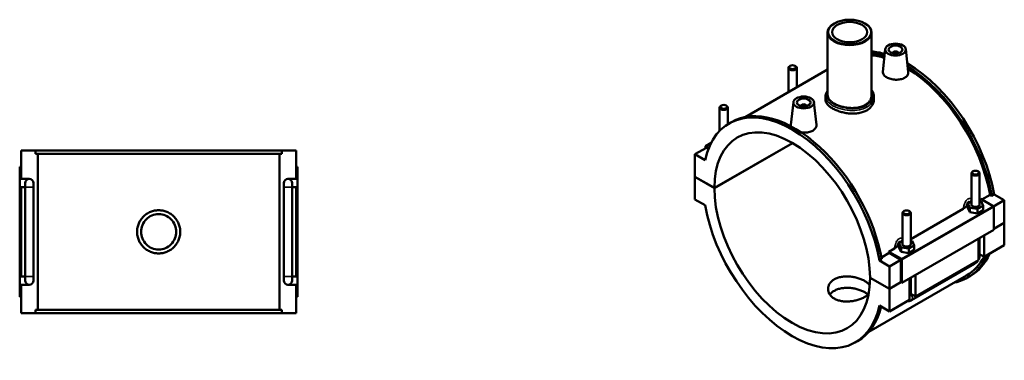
# Model space of a CAD drawing. Header units: millimetres. Extents: x 0 to 1119, y -37 to 1094.
# Tile 4 of 4: x 403 to 1119, y 847 to 1094. Entities that reach past the tile are written whole.
import ezdxf

# ---------------------------------------------------------------- set-up
doc = ezdxf.new("R2010")
doc.units = ezdxf.units.MM
doc.layers.add('Visible (ANSI)', color=7, linetype='Continuous', lineweight=50)
doc.layers.add('Visible Narrow (ANSI)', color=7, linetype='Continuous', lineweight=35)

msp = doc.modelspace()

# ---------------------------------------------------------------- linework, layer by layer
at = {"layer": 'Visible (ANSI)'}
for p, q in [((995.301, 1091.544), (995.074, 1091.412)), ((1017.561, 1091.544), (1017.788, 1091.412)), ((990.431, 1084.922), (990.431, 1039.331)), ((1022.431, 1084.922), (1022.431, 1039.331)), ((1032.32, 1072.785), (1030.551, 1056.278)), ((1037.806, 1070.067), (1037.806, 1069.88)), ((1041.806, 1070.067), (1041.806, 1069.88)), ((1047.292, 1072.785), (1049.057, 1056.326)), ((961.994, 1059.213), (961.994, 1041.636)), ((963.291, 1060.677), (962.865, 1060.43)), ((966.698, 1060.677), (967.124, 1060.43)), ((967.994, 1059.213), (967.994, 1045.092)), ((990.431, 1058.012), (930.53, 1023.517)), ((988.831, 1038.494), (988.831, 1036.242)), ((1024.031, 1038.494), (1024.031, 1036.242)), ((913.228, 1031.848), (912.802, 1031.601)), ((916.635, 1031.848), (917.061, 1031.601)), ((965.57, 1034.346), (963.8, 1017.839)), ((971.055, 1031.441), (971.055, 1031.627)), ((975.055, 1031.441), (975.055, 1031.627)), ((980.541, 1034.346), (982.306, 1017.887)), ((911.931, 1013.428), (911.931, 1030.384)), ((917.931, 1018.315), (917.931, 1030.384)), ((918.9, 1018.897), (920.569, 1019.858)), ((905.842, 1004.866), (901.638, 1002.445)), ((901.638, 1002.445), (904.072, 1001.043)), ((901.638, 1000.813), (901.638, 1002.445)), ((908.143, 971.961), (964.895, 1004.643)), ((964.966, 1004.602), (908.143, 971.88)), ((404.232, 999.119), (414.638, 999.119)), ((404.232, 978.519), (404.232, 999.119)), ((414.638, 996.759), (414.638, 999.119)), ((593.827, 999.119), (414.638, 999.119)), ((414.638, 996.759), (593.827, 996.759)), ((416.483, 883.479), (416.483, 996.759)), ((591.982, 883.479), (591.982, 996.759)), ((593.827, 999.119), (604.232, 999.119)), ((593.827, 999.119), (593.827, 996.759)), ((604.232, 978.519), (604.232, 999.119)), ((902.345, 1001.22), (894.001, 996.415)), ((901.358, 992.179), (894.001, 996.415)), ((894.001, 996.415), (894.001, 980.105)), ((903.806, 1000.379), (902.345, 1001.22)), ((404.232, 987.319), (403.232, 987.319)), ((403.232, 892.919), (403.232, 987.319)), ((604.232, 987.319), (605.232, 987.319)), ((605.232, 892.919), (605.232, 987.319)), ((1094.93, 959.946), (1094.93, 982.661)), ((1096.227, 984.125), (1095.801, 983.878)), ((1099.634, 984.125), (1100.06, 983.878)), ((1100.93, 959.946), (1100.93, 982.661)), ((404.232, 978.519), (410.232, 978.519)), ((407.232, 975.519), (407.232, 972.519)), ((413.232, 972.519), (413.232, 975.519)), ((595.232, 975.519), (595.232, 972.519)), ((598.232, 978.519), (604.232, 978.519)), ((601.232, 972.519), (601.232, 975.519)), ((894.001, 980.105), (908.143, 971.961)), ((894.001, 980.024), (894.072, 980.064)), ((894.001, 980.024), (894.001, 963.714)), ((908.143, 971.88), (894.001, 980.024)), ((404.232, 907.719), (404.232, 972.519)), ((407.232, 972.519), (404.232, 972.519)), ((407.232, 907.719), (407.232, 972.519)), ((413.232, 907.719), (413.232, 972.519)), ((595.232, 972.519), (595.232, 907.719)), ((604.232, 972.519), (601.232, 972.519)), ((601.232, 972.519), (601.232, 907.719)), ((604.232, 907.719), (604.232, 972.519)), ((1102.564, 963.618), (1108.53, 967.053)), ((1109.834, 966.301), (1108.53, 967.053)), ((1111.503, 967.262), (1109.834, 966.301)), ((1111.503, 967.262), (1118.861, 963.025)), ((894.001, 963.714), (901.358, 959.477)), ((1094.93, 962.291), (1092.354, 960.807)), ((1092.354, 960.807), (1093.848, 957.596)), ((1092.354, 957.537), (1092.354, 960.807)), ((1099.425, 956.735), (1103.507, 959.086)), ((1100.93, 963.685), (1101.689, 964.122)), ((1102.013, 962.297), (1100.93, 962.464)), ((1101.689, 964.122), (1110.87, 958.834)), ((1103.507, 959.086), (1102.013, 962.297)), ((1103.507, 955.816), (1103.507, 959.086)), ((1118.861, 963.025), (1111.122, 958.569)), ((1118.861, 963.025), (1118.861, 946.715)), ((1044.867, 953.831), (1044.867, 931.117)), ((1046.164, 955.295), (1045.738, 955.048)), ((1049.571, 955.295), (1049.997, 955.048)), ((1050.867, 934.855), (1089.056, 956.846)), ((1050.867, 953.831), (1050.867, 931.117)), ((1092.354, 957.537), (1093.848, 954.325)), ((1093.848, 954.325), (1093.848, 957.596)), ((1093.848, 957.596), (1099.425, 956.735)), ((1093.848, 954.325), (1099.425, 953.465)), ((1099.425, 953.465), (1099.425, 956.735)), ((1099.425, 953.465), (1103.507, 955.816)), ((1111.224, 958.222), (1111.224, 941.503)), ((1111.224, 942.318), (1118.861, 946.715)), ((1118.861, 946.634), (1111.224, 942.236)), ((1118.79, 946.674), (1118.861, 946.634)), ((1118.861, 946.634), (1118.861, 930.324)), ((1111.224, 941.503), (1044.473, 903.064)), ((1104.294, 937.513), (1104.294, 921.935)), ((1044.867, 933.461), (1042.29, 931.978)), ((1042.29, 931.978), (1043.785, 928.766)), ((1042.29, 928.707), (1042.29, 931.978)), ((1051.95, 933.468), (1050.867, 933.635)), ((1053.444, 930.257), (1051.95, 933.468)), ((1100.052, 919.492), (1100.052, 935.07)), ((1100.93, 923.157), (1100.93, 935.576)), ((1118.861, 930.324), (1104.294, 921.935)), ((1029.488, 921.536), (1035.104, 924.769)), ((1034.938, 925.682), (1038.992, 928.017)), ((1044.12, 920.395), (1034.938, 925.682)), ((1043.766, 919.781), (1035.104, 924.769)), ((1042.29, 928.707), (1043.785, 925.496)), ((1043.785, 925.496), (1043.785, 928.766)), ((1043.785, 928.766), (1049.362, 927.906)), ((1043.785, 925.496), (1049.362, 924.635)), ((1049.362, 927.906), (1053.444, 930.257)), ((1049.362, 924.635), (1049.362, 927.906)), ((1049.362, 924.635), (1053.444, 926.986)), ((1053.444, 926.986), (1053.444, 930.257)), ((1104.294, 921.935), (1100.93, 923.872)), ((1029.733, 920.174), (1028.065, 919.213)), ((1035.422, 914.976), (1028.065, 919.213)), ((1043.766, 919.781), (1035.422, 914.976)), ((1043.766, 903.471), (1043.766, 919.781)), ((1044.473, 903.064), (1044.473, 919.783)), ((1051.486, 890.497), (1097.306, 916.883)), ((1100.052, 919.492), (1054.231, 893.106)), ((1035.422, 898.666), (1035.422, 914.976)), ((404.232, 907.719), (407.232, 907.719)), ((404.232, 881.119), (404.232, 901.719)), ((410.232, 901.719), (404.232, 901.719)), ((407.232, 907.719), (407.232, 904.719)), ((413.232, 904.719), (413.232, 907.719)), ((595.232, 907.719), (595.232, 904.719)), ((604.232, 901.719), (598.232, 901.719)), ((601.232, 907.719), (604.232, 907.719)), ((601.232, 904.719), (601.232, 907.719)), ((604.232, 881.119), (604.232, 901.719)), ((1091.394, 908.441), (1020.356, 867.532)), ((1021.28, 906.81), (1035.422, 898.666)), ((1021.28, 906.728), (1021.351, 906.769)), ((1035.422, 898.584), (1021.28, 906.728)), ((1035.422, 898.666), (1043.766, 903.471)), ((1043.837, 903.43), (1035.422, 898.584)), ((1043.766, 903.471), (1044.473, 903.064)), ((1049.989, 890.663), (1049.989, 906.24)), ((1050.867, 906.746), (1050.867, 894.327)), ((1054.231, 908.683), (1054.231, 893.106)), ((1092.292, 906.881), (1093.961, 907.842)), ((1035.422, 882.274), (1035.422, 898.584)), ((1054.231, 893.106), (1050.867, 895.043)), ((403.232, 892.919), (404.232, 892.919)), ((605.232, 892.919), (604.232, 892.919)), ((1049.989, 890.663), (1035.422, 882.274)), ((414.638, 881.119), (404.232, 881.119)), ((414.638, 883.479), (593.827, 883.479)), ((414.638, 881.119), (414.638, 883.479)), ((593.827, 881.119), (414.638, 881.119)), ((593.827, 883.479), (593.827, 881.119)), ((604.232, 881.119), (593.827, 881.119)), ((1028.065, 886.511), (1035.422, 882.274)), ((1010.523, 859.793), (1012.191, 860.754))]:
    msp.add_line(p, q, dxfattribs=at)
for centre, start, end in [((410.232, 975.519), 90, 180), ((410.232, 975.519), 0, 90), ((598.232, 975.519), 90, 180), ((598.232, 975.519), 0, 90), ((410.232, 904.719), 180, 270), ((410.232, 904.719), 270, 0), ((598.232, 904.719), 180, 270), ((598.232, 904.719), 270, 0)]:
    msp.add_arc(centre, 3, start, end, dxfattribs=at)
for centre, major_axis, ratio, start_param, end_param in [((1006.431, 1084.922), (-16, 0), 0.5758617, 5.5016397, 10.2063236), ((1048.15, 987.394), (-45.811, 79.552), 0.5780931, 5.7518411, 5.9071122), ((1046.481, 986.433), (45.811, -79.552), 0.5780931, 2.5861708, 2.7376835), ((1046.481, 986.433), (-44.913, 77.993), 0.5780931, 5.7349437, 5.8872669), ((1039.806, 1070.067), (-2, 0), 0.5758617, 2.9729035, 6.4518745), ((964.994, 1059.213), (3, 0), 0.5758617, 2.360047, 7.0647309), ((1048.15, 987.394), (-45.811, 79.552), 0.5780931, 4.1485508, 5.4956055), ((1046.481, 986.433), (45.811, -79.552), 0.5780931, 1.0069582, 2.3248431), ((1046.481, 986.433), (-44.913, 77.993), 0.5780931, 4.1530176, 5.4631118), ((964.712, 939.345), (-45.811, 79.552), 0.5780931, 4.1485508, 6.8508909), ((914.931, 1030.384), (3, 0), 0.5758617, 2.360047, 7.0647309), ((973.055, 1031.627), (-2, 0), 0.5758617, 2.9729035, 6.4518745), ((966.38, 940.306), (-45.811, 79.552), 0.5780931, 4.1485508, 6.2831853), ((964.712, 939.345), (-39.923, 69.327), 0.5780931, 3.9295495, 7.0698922), ((1097.93, 982.661), (-3, 0), 0.5758617, 5.5016397, 10.2063236), ((964.712, 939.345), (39.923, -69.327), 0.5780931, 3.9295495, 7.0698922), ((964.712, 939.345), (45.811, -79.552), 0.5780931, 4.1485508, 6.8508909), ((1097.93, 956.676), (7.5, 0), 0.5758617, 2.4091901, 2.6717606), ((1097.93, 959.946), (-3, 0), 0.5758617, 0, 3.1415927), ((1047.867, 953.831), (-3, 0), 0.5758617, 5.5016397, 10.2063236), ((1110.87, 958.426), (-0.25, 0.433), 0.5780931, 3.9289245, 5.4997209), ((1047.867, 927.847), (7.5, 0), 0.5758617, 2.4091901, 2.6717606), ((1047.867, 931.117), (-3, 0), 0.5758617, 0, 3.1415927), ((973.055, 944.15), (-44.913, 77.993), 0.5780931, 4.1530176, 4.1644288), ((1046.481, 986.433), (45.811, -79.552), 0.5780931, 6.0848308, 6.6778403), ((1048.15, 987.394), (45.811, -79.552), 0.5780931, 0, 0.394655), ((1044.12, 919.986), (0.25, -0.433), 0.5780931, 0.7873319, 2.3581282), ((1046.481, 986.433), (44.913, -77.993), 0.5780931, 0, 0.3493567), ((966.38, 940.306), (45.811, -79.552), 0.5780931, 0, 0.5413861)]:
    msp.add_ellipse(centre, major_axis=major_axis, ratio=ratio, start_param=start_param, end_param=end_param, dxfattribs=at)
for centre, major_axis in [((1006.431, 1085.184), (-15.68, 0)), ((1006.431, 1085.184), (-12.8, 0)), ((1039.806, 1072.519), (-7.5, 0)), ((1039.806, 1072.519), (-5, 0)), ((964.994, 1059.704), (-2.4, 0)), ((973.055, 1034.08), (-7.5, 0)), ((914.931, 1030.875), (-2.4, 0)), ((973.055, 1034.08), (-5, 0)), ((1097.93, 983.151), (-2.4, 0)), ((1047.867, 954.322), (-2.4, 0))]:
    msp.add_ellipse(centre, major_axis=major_axis, ratio=0.5758617, dxfattribs=at)
for points, knots in [([(1046.377, 1051.992), (1045.552, 1051.517), (1044.508, 1051.128), (1042.221, 1050.661), (1040.978, 1050.582), (1038.652, 1050.686), (1037.412, 1050.874), (1035.131, 1051.496), (1034.089, 1051.928), (1032.442, 1052.876), (1031.728, 1053.456), (1030.776, 1054.695), (1030.54, 1055.357), (1030.535, 1056.077), (1030.54, 1056.177), (1030.551, 1056.278)], [0, 0, 0, 0, 0.3496703, 0.3496703, 0.6993406, 0.6993406, 1.0486452, 1.0486452, 1.3979498, 1.3979498, 1.7472544, 1.7472544, 2.096559, 2.096559, 2.1524217, 2.1524217, 2.1524217, 2.1524217]), ([(1049.056, 1056.326), (1049.069, 1056.206), (1049.076, 1056.086), (1049.081, 1055.248), (1048.853, 1054.48), (1047.913, 1053.088), (1047.201, 1052.466), (1046.377, 1051.992)], [4.83499215, 4.83499215, 4.83499215, 4.83499215, 4.89245872, 4.89245872, 5.24212903, 5.24212903, 5.59179935, 5.59179935, 5.59179935, 5.59179935]), ([(988.831, 1038.494), (988.831, 1038.969), (988.897, 1039.443), (989.159, 1040.389), (989.36, 1040.859), (989.846, 1041.713), (990.118, 1042.1), (990.431, 1042.474)], [9.30541381, 9.30541381, 9.30541381, 9.30541381, 9.54080676, 9.54080676, 9.78525276, 9.78525276, 9.99972135, 9.99972135, 9.99972135, 9.99972135]), ([(1022.431, 1039.331), (1022.431, 1038.683), (1022.335, 1038.012), (1021.931, 1036.686), (1021.623, 1036.03), (1020.807, 1034.788), (1020.299, 1034.201), (1019.124, 1033.137), (1018.456, 1032.66), (1017.033, 1031.841), (1016.229, 1031.47), (1014.479, 1030.85), (1013.534, 1030.6), (1011.563, 1030.237), (1010.536, 1030.124), (1008.471, 1030.028), (1007.434, 1030.046), (1005.428, 1030.188), (1004.391, 1030.316), (1002.326, 1030.685), (1001.299, 1030.926), (999.328, 1031.502), (998.382, 1031.836), (996.633, 1032.569), (995.829, 1032.967), (994.405, 1033.787), (993.738, 1034.236), (992.562, 1035.188), (992.054, 1035.69), (991.239, 1036.72), (990.931, 1037.247), (990.527, 1038.299), (990.431, 1038.824), (990.431, 1039.331)], [3.6238335, 3.6238335, 3.6238335, 3.6238335, 3.9258256, 3.9258256, 4.2278176, 4.2278176, 4.5298097, 4.5298097, 4.8318018, 4.8318018, 5.1337939, 5.1337939, 5.435786, 5.435786, 5.737778, 5.737778, 6.0397701, 6.0397701, 6.3417533, 6.3417533, 6.6437364, 6.6437364, 6.9457196, 6.9457196, 7.2477027, 7.2477027, 7.5496858, 7.5496858, 7.851669, 7.851669, 8.1536521, 8.1536521, 8.4556353, 8.4556353, 8.4556353, 8.4556353]), ([(1022.431, 1043.381), (1022.791, 1042.869), (1023.094, 1042.331), (1023.565, 1041.251), (1023.739, 1040.71), (1023.972, 1039.61), (1024.031, 1039.052), (1024.031, 1038.494)], [13.91627935, 13.91627935, 13.91627935, 13.91627935, 14.16060407, 14.16060407, 14.39169386, 14.39169386, 14.62278366, 14.62278366, 14.62278366, 14.62278366]), ([(1018.876, 1028.361), (1018.092, 1027.91), (1017.208, 1027.505), (1015.282, 1026.832), (1014.242, 1026.564), (1012.074, 1026.182), (1010.944, 1026.068), (1008.674, 1025.986), (1007.533, 1026.018), (1005.328, 1026.196), (1004.188, 1026.348), (1001.917, 1026.776), (1000.788, 1027.052), (998.619, 1027.701), (997.579, 1028.076), (995.654, 1028.891), (994.769, 1029.331), (993.202, 1030.233), (992.468, 1030.726), (991.175, 1031.764), (990.616, 1032.31), (989.719, 1033.426), (989.38, 1033.996), (988.936, 1035.131), (988.831, 1035.696), (988.831, 1036.242)], [0, 0, 0, 0, 0.3324157, 0.3324157, 0.6648315, 0.6648315, 0.9972472, 0.9972472, 1.3296629, 1.3296629, 1.6620617, 1.6620617, 1.9944604, 1.9944604, 2.3268592, 2.3268592, 2.6592579, 2.6592579, 2.9916566, 2.9916566, 3.3240554, 3.3240554, 3.6564541, 3.6564541, 3.9888529, 3.9888529, 3.9888529, 3.9888529]), ([(1024.031, 1036.242), (1024.031, 1035.518), (1023.926, 1034.769), (1023.481, 1033.288), (1023.143, 1032.556), (1022.246, 1031.173), (1021.687, 1030.52), (1020.394, 1029.34), (1019.659, 1028.813), (1018.876, 1028.361)], [9.3073687, 9.3073687, 9.3073687, 9.3073687, 9.6397844, 9.6397844, 9.9722002, 9.9722002, 10.3046159, 10.3046159, 10.6370316, 10.6370316, 10.6370316, 10.6370316]), ([(963.92, 1016.721), (963.831, 1016.997), (963.786, 1017.271), (963.784, 1017.637), (963.789, 1017.738), (963.8, 1017.839)], [4.74218886, 4.74218886, 4.74218886, 4.74218886, 4.89245872, 4.89245872, 4.94832133, 4.94832133, 4.94832133, 4.94832133]), ([(982.305, 1017.887), (982.318, 1017.766), (982.325, 1017.647), (982.33, 1016.809), (982.102, 1016.041), (981.162, 1014.649), (980.45, 1014.027), (979.626, 1013.552)], [7.63089183, 7.63089183, 7.63089183, 7.63089183, 7.6883584, 7.6883584, 8.03802871, 8.03802871, 8.38769902, 8.38769902, 8.38769902, 8.38769902]), ([(979.626, 1013.552), (978.802, 1013.078), (977.757, 1012.688), (975.47, 1012.221), (974.228, 1012.143), (972.448, 1012.222), (971.811, 1012.288), (971.179, 1012.39)], [2.79589967, 2.79589967, 2.79589967, 2.79589967, 3.14556999, 3.14556999, 3.4952403, 3.4952403, 3.68009337, 3.68009337, 3.68009337, 3.68009337]), ([(519.912, 940.119), (519.912, 939.132), (519.818, 938.113), (519.42, 936.086), (519.117, 935.078), (518.316, 933.147), (517.818, 932.222), (516.667, 930.512), (516.015, 929.727), (514.625, 928.337), (513.84, 927.684), (512.129, 926.534), (511.204, 926.035), (509.273, 925.235), (508.266, 924.931), (506.239, 924.534), (505.219, 924.439), (503.246, 924.439), (502.226, 924.534), (500.199, 924.931), (499.192, 925.235), (497.261, 926.035), (496.336, 926.534), (494.625, 927.684), (493.84, 928.337), (492.45, 929.727), (491.798, 930.512), (490.647, 932.222), (490.149, 933.147), (489.348, 935.078), (489.045, 936.086), (488.647, 938.113), (488.552, 939.132), (488.552, 941.106), (488.647, 942.125), (489.045, 944.152), (489.348, 945.16), (490.149, 947.091), (490.647, 948.016), (491.798, 949.726), (492.45, 950.512), (493.84, 951.901), (494.625, 952.554), (496.336, 953.705), (497.261, 954.203), (499.192, 955.004), (500.199, 955.307), (502.226, 955.704), (503.246, 955.799), (505.219, 955.799), (506.239, 955.704), (508.266, 955.307), (509.273, 955.004), (511.204, 954.203), (512.129, 953.705), (513.84, 952.554), (514.625, 951.901), (516.015, 950.512), (516.667, 949.726), (517.818, 948.016), (518.316, 947.091), (519.117, 945.16), (519.42, 944.152), (519.818, 942.125), (519.912, 941.106), (519.912, 940.119)], [0, 0, 0, 0, 0.2959772, 0.2959772, 0.5919544, 0.5919544, 0.8879316, 0.8879316, 1.1839088, 1.1839088, 1.4798766, 1.4798766, 1.7758443, 1.7758443, 2.071812, 2.071812, 2.3677798, 2.3677798, 2.6637475, 2.6637475, 2.9597153, 2.9597153, 3.255683, 3.255683, 3.5516507, 3.5516507, 3.8476279, 3.8476279, 4.1436052, 4.1436052, 4.4395824, 4.4395824, 4.7355596, 4.7355596, 5.0315368, 5.0315368, 5.327514, 5.327514, 5.6234912, 5.6234912, 5.9194684, 5.9194684, 6.2154361, 6.2154361, 6.5114039, 6.5114039, 6.8073716, 6.8073716, 7.1033393, 7.1033393, 7.3993071, 7.3993071, 7.6952748, 7.6952748, 7.9912426, 7.9912426, 8.2872103, 8.2872103, 8.5831875, 8.5831875, 8.8791647, 8.8791647, 9.1751419, 9.1751419, 9.4711191, 9.4711191, 9.4711191, 9.4711191]), ([(517.032, 940.119), (517.032, 938.509), (516.71, 936.793), (515.403, 933.64), (514.418, 932.203), (512.149, 929.933), (510.711, 928.949), (507.558, 927.641), (505.843, 927.319), (502.622, 927.319), (500.907, 927.641), (497.754, 928.949), (496.316, 929.933), (494.047, 932.203), (493.062, 933.64), (491.755, 936.793), (491.432, 938.509), (491.432, 941.729), (491.755, 943.445), (493.062, 946.598), (494.047, 948.035), (496.316, 950.305), (497.754, 951.29), (500.907, 952.597), (502.622, 952.919), (505.843, 952.919), (507.558, 952.597), (510.711, 951.29), (512.149, 950.305), (514.418, 948.035), (515.403, 946.598), (516.71, 943.445), (517.032, 941.729), (517.032, 940.119)], [0, 0, 0, 0, 0.4830575, 0.4830575, 0.9661151, 0.9661151, 1.4491616, 1.4491616, 1.9322082, 1.9322082, 2.4152548, 2.4152548, 2.8983014, 2.8983014, 3.3813589, 3.3813589, 3.8644165, 3.8644165, 4.347474, 4.347474, 4.8305315, 4.8305315, 5.3135781, 5.3135781, 5.7966247, 5.7966247, 6.2796713, 6.2796713, 6.7627179, 6.7627179, 7.2457754, 7.2457754, 7.7288329, 7.7288329, 7.7288329, 7.7288329]), ([(1089.056, 956.846), (1089.538, 957.124), (1089.967, 957.429), (1090.683, 958.036), (1090.974, 958.326), (1091.243, 958.632)], [-0.38540274, -0.38540274, -0.38540274, -0.38540274, -0.17863609, -0.17863609, 0, 0, 0, 0]), ([(1038.992, 928.017), (1039.475, 928.295), (1039.904, 928.599), (1040.62, 929.206), (1040.91, 929.496), (1041.18, 929.802)], [-0.38540274, -0.38540274, -0.38540274, -0.38540274, -0.17863609, -0.17863609, 0, 0, 0, 0]), ([(1097.306, 916.883), (1097.765, 917.147), (1098.169, 917.461), (1098.897, 918.153), (1099.22, 918.533), (1099.596, 919.065), (1099.682, 919.195), (1099.764, 919.326)], [3.14159265, 3.14159265, 3.14159265, 3.14159265, 3.45575192, 3.45575192, 3.76991118, 3.76991118, 3.86828424, 3.86828424, 3.86828424, 3.86828424]), ([(1100.052, 919.826), (1100.121, 919.957), (1100.187, 920.09), (1100.457, 920.676), (1100.624, 921.146), (1100.861, 922.122), (1100.93, 922.628), (1100.93, 923.157)], [3.99006654, 3.99006654, 3.99006654, 3.99006654, 4.08407045, 4.08407045, 4.39822972, 4.39822972, 4.71238898, 4.71238898, 4.71238898, 4.71238898]), ([(1017.518, 892.849), (1016.82, 892.447), (1016.032, 892.055), (1014.317, 891.328), (1013.39, 890.993), (1011.458, 890.412), (1010.452, 890.166), (1008.429, 889.783), (1007.413, 889.647), (1005.448, 889.488), (1004.432, 889.46), (1002.41, 889.534), (1001.403, 889.636), (999.472, 889.977), (998.545, 890.217), (996.83, 890.817), (996.041, 891.179), (994.645, 891.983), (993.991, 892.452), (992.839, 893.502), (992.341, 894.083), (991.542, 895.315), (991.24, 895.966), (990.845, 897.284), (990.751, 897.952), (990.751, 899.242), (990.845, 899.91), (991.24, 901.229), (991.542, 901.881), (992.341, 903.114), (992.839, 903.696), (993.991, 904.748), (994.645, 905.217), (996.041, 906.021), (996.83, 906.382), (998.545, 906.982), (999.472, 907.221), (1001.403, 907.56), (1002.41, 907.661), (1004.432, 907.734), (1005.448, 907.706), (1007.413, 907.547), (1008.429, 907.411), (1010.452, 907.029), (1011.458, 906.784), (1013.39, 906.205), (1014.317, 905.871), (1016.032, 905.145), (1016.82, 904.752), (1018.216, 903.949), (1018.871, 903.51), (1020.023, 902.585), (1020.521, 902.098), (1020.975, 901.533), (1021.029, 901.464), (1021.08, 901.395)], [0, 0, 0, 0, 0.2961561, 0.2961561, 0.5923122, 0.5923122, 0.8884683, 0.8884683, 1.1846243, 1.1846243, 1.4807651, 1.4807651, 1.7769059, 1.7769059, 2.0730467, 2.0730467, 2.3691875, 2.3691875, 2.6653284, 2.6653284, 2.9614692, 2.9614692, 3.25761, 3.25761, 3.5537508, 3.5537508, 3.8499068, 3.8499068, 4.1460629, 4.1460629, 4.442219, 4.442219, 4.7383751, 4.7383751, 5.0345312, 5.0345312, 5.3306873, 5.3306873, 5.6268434, 5.6268434, 5.9229994, 5.9229994, 6.2191402, 6.2191402, 6.515281, 6.515281, 6.8114218, 6.8114218, 7.1075626, 7.1075626, 7.4037035, 7.4037035, 7.6998443, 7.6998443, 7.7408281, 7.7408281, 7.7408281, 7.7408281]), ([(1019.87, 894.507), (1019.734, 894.629), (1019.592, 894.749), (1018.87, 895.333), (1018.216, 895.773), (1016.821, 896.577), (1016.033, 896.967), (1014.318, 897.686), (1013.392, 898.015), (1011.46, 898.581), (1010.453, 898.818), (1008.43, 899.183), (1007.414, 899.31), (1005.448, 899.451), (1004.431, 899.47), (1002.408, 899.379), (1001.402, 899.27), (999.47, 898.916), (998.543, 898.672), (996.829, 898.065), (996.041, 897.702), (994.646, 896.899), (993.992, 896.431), (992.918, 895.458), (992.479, 894.967), (992.111, 894.449)], [1.9966055, 1.9966055, 1.9966055, 1.9966055, 2.071812, 2.071812, 2.3677798, 2.3677798, 2.6637475, 2.6637475, 2.9597153, 2.9597153, 3.255683, 3.255683, 3.5516507, 3.5516507, 3.8476279, 3.8476279, 4.1436052, 4.1436052, 4.4395824, 4.4395824, 4.7355596, 4.7355596, 5.0315368, 5.0315368, 5.287222, 5.287222, 5.287222, 5.287222]), ([(1020.232, 894.844), (1019.991, 894.608), (1019.728, 894.377), (1018.871, 893.69), (1018.216, 893.251), (1017.518, 892.849)], [9.03600423, 9.03600423, 9.03600423, 9.03600423, 9.18059411, 9.18059411, 9.4767502, 9.4767502, 9.4767502, 9.4767502]), ([(1048.555, 889.837), (1048.949, 889.791), (1049.331, 889.804), (1050.202, 889.932), (1050.664, 890.088), (1051.22, 890.35), (1051.355, 890.421), (1051.486, 890.497)], [2.6025278, 2.6025278, 2.6025278, 2.6025278, 2.7863637, 2.7863637, 3.05209867, 3.05209867, 3.14159265, 3.14159265, 3.14159265, 3.14159265])]:
    msp.add_open_spline(points, degree=3, knots=knots, dxfattribs=at)
at = {"layer": 'Visible Narrow (ANSI)'}
for p, q in [((413.196, 972.519), (407.269, 972.519)), ((595.269, 972.519), (601.196, 972.519)), ((1110.87, 958.834), (1044.12, 920.395)), ((1044.473, 919.783), (1111.224, 958.222)), ((413.196, 907.719), (407.269, 907.719)), ((595.269, 907.719), (601.196, 907.719))]:
    msp.add_line(p, q, dxfattribs=at)
for centre, major_axis, ratio, start_param, end_param in [((1018.197, 1031.1), (-0.479, 0.832), 0.5780931, 3.9289245, 5.3191207), ((1095.809, 919.483), (1.497, -2.6), 0.5780931, 0, 0.7911844), ((1097.93, 923.157), (3, 0), 0.5758617, 5.4977871, 6.2831853), ((1049.989, 893.096), (1.497, -2.6), 0.5780931, 0, 1.9310496), ((1047.867, 894.327), (3, 0), 0.5758617, 5.4977871, 6.2831853)]:
    msp.add_ellipse(centre, major_axis=major_axis, ratio=ratio, start_param=start_param, end_param=end_param, dxfattribs=at)
for points, knots in [([(988.832, 1038.494), (988.833, 1037.469), (989.183, 1036.445), (990.798, 1034.115), (992.345, 1032.837), (996.266, 1030.683), (998.6, 1029.795), (1003.424, 1028.626), (1005.883, 1028.304), (1010.725, 1028.267), (1013.106, 1028.561), (1016.561, 1029.569), (1017.79, 1030.083), (1018.876, 1030.709)], [-9.3054138, -9.3054138, -9.3054138, -9.3054138, -8.7202352, -8.7202352, -7.9280527, -7.9280527, -7.1670855, -7.1670855, -6.4671758, -6.4671758, -5.7596105, -5.7596105, -5.3173822, -5.3173822, -5.3173822, -5.3173822]), ([(1018.319, 1031.801), (1017.292, 1031.21), (1016.129, 1030.727), (1012.856, 1029.787), (1010.597, 1029.523), (1005.997, 1029.592), (1003.659, 1029.916), (999.067, 1031.058), (996.842, 1031.914), (993.097, 1033.974), (991.616, 1035.187), (989.846, 1037.692), (989.529, 1038.982), (989.91, 1040.78), (990.124, 1041.306), (990.434, 1041.822)], [5.3173822, 5.3173822, 5.3173822, 5.3173822, 5.7596105, 5.7596105, 6.4671758, 6.4671758, 7.1670855, 7.1670855, 7.9280527, 7.9280527, 8.7202352, 8.7202352, 9.4937596, 9.4937596, 9.8156138, 9.8156138, 9.8156138, 9.8156138]), ([(1022.429, 1042.325), (1022.911, 1041.307), (1023.159, 1040.23), (1023.154, 1037.271), (1022.383, 1035.398), (1020.219, 1033.078), (1019.336, 1032.387), (1018.319, 1031.801)], [14.1300663, 14.1300663, 14.1300663, 14.1300663, 14.6334943, 14.6334943, 15.5142108, 15.5142108, 15.9521466, 15.9521466, 15.9521466, 15.9521466]), ([(1018.876, 1030.709), (1019.951, 1031.328), (1020.886, 1032.056), (1023.185, 1034.495), (1024.011, 1036.454), (1024.031, 1038.446), (1024.031, 1038.47), (1024.031, 1038.494)], [-15.9521466, -15.9521466, -15.9521466, -15.9521466, -15.5142108, -15.5142108, -14.6334943, -14.6334943, -14.6227837, -14.6227837, -14.6227837, -14.6227837]), ([(1094.93, 964.094), (1094.782, 964.154), (1094.632, 964.205), (1094.22, 964.311), (1093.955, 964.345), (1093.415, 964.333), (1093.14, 964.286), (1092.706, 964.134), (1092.544, 964.059), (1092.386, 963.968), (1092.227, 963.877), (1092.073, 963.769), (1091.678, 963.444), (1091.447, 963.2), (1091.026, 962.659), (1090.835, 962.361), (1090.407, 961.586), (1090.189, 961.088), (1089.823, 960.092), (1089.671, 959.596), (1089.342, 958.355), (1089.186, 957.602), (1089.056, 956.846)], [-1.9316494, -1.9316494, -1.9316494, -1.9316494, -1.867318, -1.867318, -1.7585992, -1.7585992, -1.6480966, -1.6480966, -1.5808766, -1.5808766, -1.5808766, -1.5136566, -1.5136566, -1.4031539, -1.4031539, -1.2944351, -1.2944351, -1.136371, -1.136371, -0.9893375, -0.9893375, -0.7739299, -0.7739299, -0.7739299, -0.7739299]), ([(1091.243, 958.632), (1091.306, 958.977), (1091.376, 959.313), (1091.55, 960.019), (1091.659, 960.382), (1091.871, 960.929), (1091.965, 961.134), (1092.171, 961.494), (1092.284, 961.647), (1092.475, 961.836), (1092.55, 961.895), (1092.627, 961.939), (1092.704, 961.983), (1092.782, 962.013), (1092.991, 962.054), (1093.123, 962.042), (1093.382, 961.95), (1093.509, 961.873), (1093.683, 961.728), (1093.734, 961.681), (1093.783, 961.63)], [1.00407904, 1.00407904, 1.00407904, 1.00407904, 1.13637099, 1.13637099, 1.2944351, 1.2944351, 1.4031539, 1.4031539, 1.51365656, 1.51365656, 1.58087656, 1.58087656, 1.58087656, 1.64809656, 1.64809656, 1.75859922, 1.75859922, 1.86731802, 1.86731802, 1.91235747, 1.91235747, 1.91235747, 1.91235747]), ([(1044.867, 935.264), (1044.719, 935.325), (1044.569, 935.375), (1044.157, 935.481), (1043.892, 935.516), (1043.352, 935.504), (1043.077, 935.456), (1042.643, 935.304), (1042.481, 935.23), (1042.323, 935.139), (1042.164, 935.047), (1042.009, 934.94), (1041.615, 934.614), (1041.384, 934.371), (1040.963, 933.829), (1040.772, 933.532), (1040.344, 932.756), (1040.126, 932.258), (1039.76, 931.262), (1039.608, 930.766), (1039.279, 929.525), (1039.123, 928.773), (1038.992, 928.017)], [-1.9308997, -1.9308997, -1.9308997, -1.9308997, -1.8665678, -1.8665678, -1.7578494, -1.7578494, -1.6473469, -1.6473469, -1.5801269, -1.5801269, -1.5801269, -1.5129069, -1.5129069, -1.4024043, -1.4024043, -1.2936859, -1.2936859, -1.1356222, -1.1356222, -0.9885904, -0.9885904, -0.7731802, -0.7731802, -0.7731802, -0.7731802]), ([(1041.18, 929.802), (1041.243, 930.148), (1041.313, 930.484), (1041.487, 931.189), (1041.596, 931.552), (1041.807, 932.1), (1041.902, 932.305), (1042.108, 932.664), (1042.221, 932.818), (1042.412, 933.007), (1042.487, 933.065), (1042.564, 933.109), (1042.641, 933.153), (1042.719, 933.183), (1042.928, 933.225), (1043.06, 933.212), (1043.319, 933.121), (1043.446, 933.043), (1043.62, 932.898), (1043.67, 932.852), (1043.72, 932.801)], [1.00332934, 1.00332934, 1.00332934, 1.00332934, 1.13562221, 1.13562221, 1.29368593, 1.29368593, 1.40240432, 1.40240432, 1.51290686, 1.51290686, 1.58012686, 1.58012686, 1.58012686, 1.64734686, 1.64734686, 1.7578494, 1.7578494, 1.86656778, 1.86656778, 1.91160777, 1.91160777, 1.91160777, 1.91160777])]:
    msp.add_open_spline(points, degree=3, knots=knots, dxfattribs=at)

doc.saveas('drawing.dxf')
